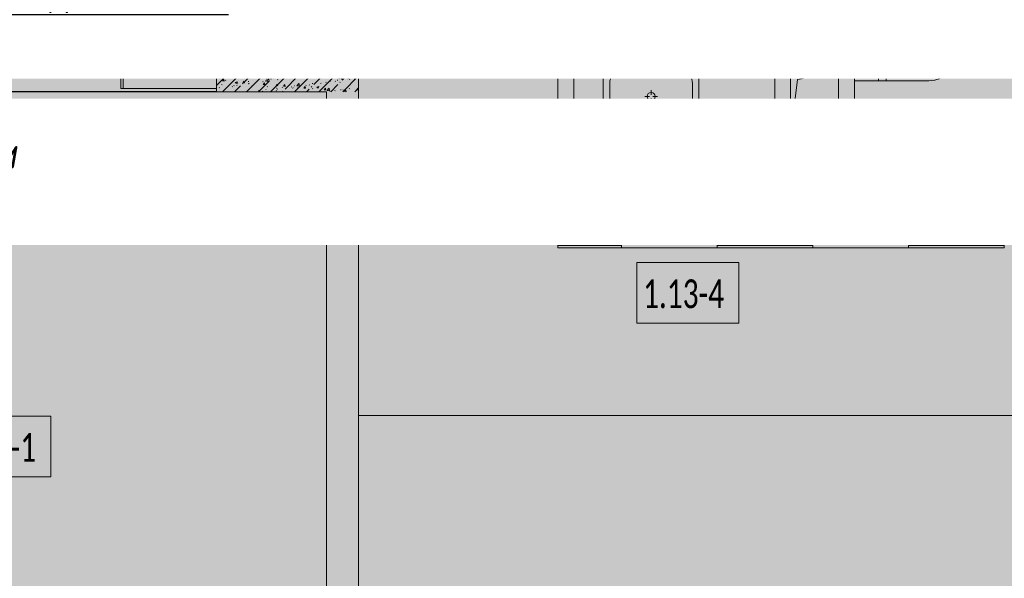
# Model space of a CAD drawing. Header units: millimetres. Extents: x -26897837 to 7466349, y -86687 to 22351.
# Tile 167 of 256: x 63243 to 69418, y -46551 to -43048. Entities that reach past the tile are written whole.
import ezdxf
from ezdxf import colors
from ezdxf.entities.mleader import LeaderData, LeaderLine
from ezdxf.math import Vec2, Vec3

# ---------------------------------------------------------------- set-up
doc = ezdxf.new("R2010")
doc.units = ezdxf.units.MM
for name, pattern in [('-D1-02х01', [3, 2, -1]), ('-D1-03x03', [6, 3, -3]), ('DASHDOT', [25.4, 12.7, -6.35, 0, -6.35])]:
    doc.linetypes.add(name, pattern=pattern)
for name, color, linetype, lineweight in [('_0', 7, 'Continuous', 13), ('A-000-MH_MASS', 7, '-D1-03x03', 5), ('A-010-A_ROOM', 7, 'Continuous', 18), ('A-200-M_WALL', 7, 'Continuous', 5), ('A-200-M_WALL_INT', 7, 'Continuous', 5), ('A-200-M_WALL_PAT', 7, 'Continuous', 5), ('A-230-M_FLOOR', 7, 'Continuous', 5), ('A-325-M_DOOR', 7, 'Continuous', 5), ('A-700-M_FFE', 7, 'Continuous', 5), ('E-610-M_EPS', 7, 'Continuous', 5), ('M-520-M_DRAINAGE_FW', 7, 'Continuous', 5), ('M-567-M_MECH_EQP', 7, 'Continuous', 5), ('Z-060-M_DETAIL', 7, 'Continuous', 5), ('Марки дверей', 7, 'Continuous', 9)]:
    doc.layers.add(name, color=color, linetype=linetype, lineweight=lineweight)
doc.layers.add('dim_razv', color=7, linetype='DASHDOT', lineweight=9, true_color=0x285228)
doc.layers.add('pol', color=7, linetype='Continuous', lineweight=15, true_color=0x55666d)
doc.styles.add('Calibri Light_2', font='Calibri light.ttf', dxfattribs={"width": 0.7, "height": 250})
doc.styles.add('fl_iso paper', font='isocpeur.ttf', dxfattribs={"width": 0.8, "oblique": 10})
doc.styles.add('In tre', font='isocpeur.ttf', dxfattribs={"width": 0.8, "oblique": 10})
pattern_1 = [(45, (36177.98, -48979.44), (-75.43415, 75.43415), [106.68, -17.78, 3.556, -17.78]), (45, (36177.98, -48904.05), (-75.43415, 75.43415), []), (50, (36177.98, -48979.44), (127.5292, -11.15758), [13.335, -146.685]), (355, (36177.98, -48979.44), (-24.66966, 133.74), [10.668, -117.348]), (100.451, (36188.6, -48980.37), (102.85973, 122.5818), [11.333, -124.663]), (46.184, (36177.98, -48943.88), (189.75516, -29.4304), [20.002, -220.027]), (96.636, (36193.79, -48946.33), (166.1822, 173.1996), [17, -186.995]), (351.184, (36177.98, -48943.88), (166.1839, 173.1976), [16.002, -176.022]), (21, (36195.76, -48952.77), (106.13027, -71.58603), [13.335, -146.685]), (326, (36195.76, -48952.77), (43.2619, 128.93175), [10.668, -117.348]), (71.451, (36204.6, -48958.73), (149.392, 57.34505), [11.333, -124.663]), (37.5, (36177.975, -48979.436), (2.16223, 59.18836), [3.353, -112.573, 3.353, -115.773, -117.792]), (37.5, (36177.975, -48979.436), (2.16223, 59.18836), [-235.052, 3.353, -114.44]), (7.5, (36177.975, -48979.436), (46.77386, 70.12615), [3.353, -64.567, 3.353, -109.906, -44.894]), (7.5, (36177.975, -48979.436), (46.77386, 70.12615), [-181.178, 3.353, -41.542]), (327.5, (36138.326, -48979.436), (94.91367, -4.01009), [3.353, -41.097, 3.353, -135.331, -184.023]), (327.5, (36138.326, -48979.436), (94.91367, -4.01009), [-183.134, 3.353, -180.67]), (317.5, (36120.55, -48979.44), (103.69057, 17.79882), [3.353, -54.432, 3.353, -88.748, -130.683]), (317.5, (36120.55, -48979.44), (103.69057, 17.79882), [-149.885, 3.353, -127.33])]

# ---------------------------------------------------------------- blocks, each defined once
blk = doc.blocks.new('_DOT')
at = {"color": 0, "linetype": 'ByBlock'}
blk.add_line((-0.5, 0), (-1, 0), dxfattribs=at)
at = {"color": 0, "linetype": 'ByBlock', "const_width": 0.5}
blk.add_lwpolyline([(-0.25, 0, 1), (0.25, 0, 1)], format="xyb", close=True, dxfattribs=at)
blk = doc.blocks.new('A_MEQ_OpeningShaft-Rectangular - ВК-6586894-50_AS_Plan_13')
at = {"layer": 'Z-060-M_DETAIL', "linetype": '-D1-03x03'}
blk.add_hatch(color=256, dxfattribs=at).paths.add_polyline_path([(0, -400), (42.9, -42.9), (300, 0), (0, 0), (0, -232.5)])
at = {"layer": 'A-000-MH_MASS'}
for p, q in [((300, 0), (0, 0)), ((0, 0), (0, -400)), ((300, -400), (300, 0)), ((0, -400), (300, -400))]:
    blk.add_line(p, q, dxfattribs=at)
at = {"layer": 'Z-060-M_DETAIL'}
for p, q in [((300, 0), (0, 0)), ((0, 0), (0, -400)), ((0, -400), (42.9, -42.9)), ((42.9, -42.9), (300, 0)), ((300, 0), (300, -400)), ((0, -400), (300, -400))]:
    blk.add_line(p, q, dxfattribs=at)
blk = doc.blocks.new('MR_Доборный кухонный элемент - Доборный элемент-4913157-50_AS_Plan_13')
at = {"layer": 'A-700-M_FFE'}
for p, q in [((0, 600), (600, 600)), ((0, 585), (0, 600)), ((600, 585), (0, 585)), ((0, 0), (0, 585)), ((0, 585), (600, 585)), ((600, 600), (600, 585)), ((600, 0), (0, 0))]:
    blk.add_line(p, q, dxfattribs=at)
blk = doc.blocks.new('A_DOR_Door - INT_3_Single_800Wx2100H-8423170-50_AS_Plan_13')
at = {"layer": 'A-325-M_DOOR'}
for p, q in [((-350, 50), (-350, 750)), ((-350, 750), (-310, 750)), ((-350, 50), (-350, 750)), ((-310, 750), (-310, 50)), ((-380, 50), (-380, -20)), ((-350, 50), (-380, 50)), ((-310, 50), (-350, 50)), ((-350, -20), (-350, 50)), ((380, 50), (350, 50)), ((350, 50), (350, -20)), ((380, -20), (380, 50)), ((-380, -20), (-350, -20)), ((350, -20), (380, -20))]:
    blk.add_line(p, q, dxfattribs=at)
at = {"layer": 'A-325-M_DOOR', "linetype": '-D1-02х01'}
blk.add_arc((-350, 50), 700, 360, 90, dxfattribs=at)
blk = doc.blocks.new('MR_Унитаз напольный - Санузел с ванной-3100252-50_AS_Plan_13')
at = {"layer": 'M-520-M_DRAINAGE_FW'}
for p, q in [((-182.5, 0), (-182.5, 267.5)), ((-130, 267.5), (-130, 90)), ((130, 90), (130, 267.5)), ((182.5, 267.5), (182.5, 0)), ((-50, 150), (-50, 100)), ((-50, 135), (50, 135)), ((50, 100), (50, 150)), ((182.5, 0), (-182.5, 0)), ((-182.5, -50), (-182.5, 0)), ((-182.5, 0), (182.5, 0)), ((-90, 50), (90, 50)), ((182.5, 0), (182.5, -50)), ((-182.5, -50), (182.5, -50)), ((-182.5, -200), (-182.5, -50)), ((182.5, -50), (-182.5, -50)), ((182.5, -50), (182.5, -200)), ((182.5, -200), (-182.5, -200))]:
    blk.add_line(p, q, dxfattribs=at)
for centre, radius, start, end in [((0, 267.5), 182.5, 0, 180), ((0, 267.5), 130, 360, 180), ((0, 150), 50, 360, 180), ((-90, 90), 40, 180, 270), ((90, 90), 40, 270, 360), ((0, -125), 20, 360, 180), ((0, -125), 20, 180, 360)]:
    blk.add_arc(centre, radius, start, end, dxfattribs=at)
blk = doc.blocks.new('MR_Тумба-Умывальник с зеркалом - Тумба-умывальник_600-V58-50_AS_Plan_13')
at = {"layer": 'M-520-M_DRAINAGE_FW'}
for p, q in [((-300, 0), (-300, -420)), ((300, -420), (300, 0)), ((-300, -20), (300, -20)), ((-69.7, -39.8), (-55.6, -66.3)), ((20, -33.1), (-20, -33.1)), ((-20, -33.1), (-20, -73.1)), ((-17, -60), (-17, -73.1)), ((17, -73.1), (17, -60)), ((20, -73.1), (20, -33.1)), ((69.7, -39.8), (55.6, -66.3)), ((-17, -110), (-170, -110)), ((-20, -73.1), (-17, -73.1)), ((-17, -73.1), (-17, -187.9)), ((17, -187.9), (17, -73.1)), ((17, -73.1), (20, -73.1)), ((170, -110), (17, -110)), ((-260, -200), (-260, -330)), ((-14, -190.9), (14, -190.9)), ((0, -210), (0, -240)), ((260, -330), (260, -200)), ((-10, -250), (-40, -250)), ((0, -290), (0, -260)), ((40, -250), (10, -250)), ((-170, -420), (170, -420)), ((-270, -450), (270, -450))]:
    blk.add_line(p, q, dxfattribs=at)
for centre, radius, start, end in [((-62.7, -53.1), 15, 360, 180), ((-62.7, -53.1), 15, 180, 360), ((0, -60), 17, 360, 180), ((62.7, -53.1), 15, 360, 180), ((62.7, -53.1), 15, 180, 360), ((-170, -200), 90, 90, 180), ((-217.6, -129.9), 208.5, 1.5946, 15.81769), ((217.6, -129.9), 208.5, 164.18231, 178.4054), ((170, -200), 90, 360, 90), ((0, -124.1), 9.19, 180, 360), ((0, -250), 25, 0, 180), ((-14, -187.9), 3, 180, 270), ((-14, -187.9), 3, 195, 255), ((14, -187.9), 3, 270, 0), ((14, -187.9), 3, 285, 345), ((0, -250), 25, 180, 0), ((-170, -330), 90, 180, 270), ((170, -330), 90, 270, 360), ((-270, -420), 30, 180, 270), ((270, -420), 30, 270, 360)]:
    blk.add_arc(centre, radius, start, end, dxfattribs=at)
blk = doc.blocks.new('MR_Мойка - Кухонная мойка-V88-50_AS_Plan_13')
at = {"layer": 'M-520-M_DRAINAGE_FW'}
for p, q in [((300, 50), (-300, 50)), ((-136.7, -6.7), (-122.6, -33.3)), ((-79, -39), (-69.8, -48.2)), ((-69.8, -48.2), (11.4, -129.4)), ((-45.7, -24.2), (-55, -14.9)), ((35.5, -105.4), (-45.7, -24.2)), ((2.7, -6.7), (-11.4, -33.3)), ((-240, -100), (-240, -360)), ((-104, -70), (-210, -70)), ((-74, -360), (-74, -100)), ((-60, -100), (-60, -460)), ((210, -70), (0.1, -70)), ((15.7, -129.4), (35.5, -109.6)), ((240, -460), (240, -100)), ((-210, -390), (-104, -390)), ((-30, -490), (210, -490)), ((-300, -550), (300, -550))]:
    blk.add_line(p, q, dxfattribs=at)
for centre, radius, start, end in [((-129.7, -20), 15, 360, 180), ((-129.7, -20), 15, 180, 360), ((-67, -26.9), 17, 45, 225), ((-171.5, -230.2), 208.5, 46.5946, 60.81769), ((136.3, 77.5), 208.5, 209.18231, 223.4054), ((-4.3, -20), 15, 360, 180), ((-4.3, -20), 15, 180, 360), ((-210, -100), 30, 90, 180), ((-157, -130), 20, 360, 180), ((-104, -100), 30, 360, 90), ((-30, -100), 30, 118.55106, 180), ((-21.7, -72.3), 9.19, 225, 45), ((33.3, -107.5), 3, 315, 45), ((33.3, -107.5), 3, 315, 45), ((210, -100), 30, 360, 90), ((-157, -130), 20, 180, 360), ((10, -170), 20, 360, 180), ((10, -170), 20, 180, 360), ((13.5, -127.3), 3, 225, 315), ((13.5, -127.3), 3, 225, 315), ((-210, -360), 30, 180, 270), ((-104, -360), 30, 270, 360), ((-30, -460), 30, 180, 270), ((210, -460), 30, 270, 360)]:
    blk.add_arc(centre, radius, start, end, dxfattribs=at)
blk = doc.blocks.new('MR_Варочная поверхность - Варочная поверхность-V59-50_AS_Plan_13')
at = {"layer": 'E-610-M_EPS'}
for p, q in [((-300, 600), (300, 600)), ((300, 600), (300, 0)), ((300, 0), (-300, 0))]:
    blk.add_line(p, q, dxfattribs=at)
for centre, radius, start, end in [((-120, 405), 130, 101.08749, 198.91251), ((-120, 405), 130, 341.08749, 78.91251), ((150, 450), 85, 0, 180), ((-120, 405), 75, 360, 180), ((150, 450), 85, 180, 0), ((-120, 405), 75, 180, 360), ((-120, 405), 130, 221.08749, 318.91251), ((130, 170.1), 120, 94.4109, 205.59192), ((130, 170.1), 120, 334.38469, 85.58334), ((-150, 150), 75, 0, 180), ((130, 170.1), 75, 360, 180), ((-150, 150), 75, 180, 0), ((130, 170.1), 75, 180, 360), ((130, 169.9), 119.9, 214.39749, 325.48228)]:
    blk.add_arc(centre, radius, start, end, dxfattribs=at)
blk = doc.blocks.new('MR_Кухонный шкаф_Нижний - Кухня-2465092-50_AS_Plan_13')
at = {"layer": 'A-700-M_FFE'}
for p, q in [((600, 0), (0, 0)), ((600, -585), (600, 0)), ((0, -585), (0, -600)), ((600, -585), (0, -585)), ((0, -585), (600, -585)), ((0, -600), (600, -600)), ((600, -600), (600, -585))]:
    blk.add_line(p, q, dxfattribs=at)
blk = doc.blocks.new('MR_Доборный кухонный элемент - Доборный элемент-6143477-50_AS_Plan_13')
at = {"layer": 'A-700-M_FFE'}
for p, q in [((400, 0), (0, 0)), ((0, 0), (0, -585)), ((400, -585), (0, -585)), ((0, -585), (0, -600)), ((0, -585), (400, -585)), ((0, -600), (400, -600)), ((400, -600), (400, -585))]:
    blk.add_line(p, q, dxfattribs=at)
blk = doc.blocks.new('MR_Кухонный шкаф_Нижний - Кухня-2480154-50_AS_Plan_13')
at = {"layer": 'A-700-M_FFE'}
for p, q in [((0, 600), (600, 600)), ((0, 585), (0, 600)), ((600, 585), (0, 585)), ((0, 585), (600, 585)), ((600, 600), (600, 585)), ((600, 585), (600, 0)), ((600, 0), (0, 0))]:
    blk.add_line(p, q, dxfattribs=at)

msp = doc.modelspace()

# ---------------------------------------------------------------- hatches: boundary and pattern name
at = {"layer": '_0', "transparency": 33554534}
h = msp.add_hatch(color=252, dxfattribs=at)
h.dxf.hatch_style = 1
h.paths.add_polyline_path([(17837.9, -49734.4), (25204.6, -19284.4), (73878, -19284.4), (73878, -49734.4)])
h.paths.add_polyline_path([(28728, -40979.4), (28728, -37429.4), (30528, -37429.4), (30528, -30029.4), (28477.6, -30029.4), (28478, -28029.4), (29978, -28029.4), (29978, -27479.4), (32178, -27479.4), (32178, -28029.4), (44478, -28029.4), (44478, -27979.4), (45303, -27979.4), (45303, -27379.4), (47528, -27379.4), (47528, -27979.4), (53578, -27979.4), (53578, -27379.4), (55478, -27379.4), (55478, -27979.4), (64478, -27979.4), (64478, -26229.4), (67788, -26229.4), (67788, -28219.4), (66578, -28219.4), (66578, -30029.4), (62978, -30029.4), (62078, -30029.4), (58628, -30029.4), (58628, -38979.4), (61728, -38979.4), (62978, -38979.4), (66878, -38979.4), (66878, -41429.4), (64488, -41429.4), (64488, -41029.4), (59923, -41029.4), (59923, -41629.4), (57898, -41629.4), (57898, -41029.4), (47038, -41029.4), (47038, -41629.4), (44138, -41629.4), (44138, -40979.4)], flags=16)
at = {"layer": 'A-200-M_WALL_PAT'}
h = msp.add_hatch(dxfattribs=at)
h.set_pattern_fill('FP_50', color=256, style=0, pattern_type=2)
h.set_pattern_definition(pattern_1)
h.paths.add_polyline_path([(64553, -43299.4), (64678, -43299.4), (64678, -42579.4), (64478, -42579.4), (64478, -43299.4)])
h = msp.add_hatch(dxfattribs=at)
h.set_pattern_fill('FP_50', color=256, style=0, pattern_type=2)
h.set_pattern_definition(pattern_1)
h.paths.add_polyline_path([(65168, -43499.4), (65368, -43499.4), (65368, -43299.4), (64478, -43299.4), (64478, -43499.4), (64553, -43499.4)])
h = msp.add_hatch(dxfattribs=at)
h.set_pattern_fill('FP_50', color=256, style=0, pattern_type=2)
h.set_pattern_definition(pattern_1)
h.paths.add_polyline_path([(65368, -49279.4), (65368, -43499.4), (65168, -43499.4), (65168, -49279.4), (65274.8, -49279.4)])

# ---------------------------------------------------------------- linework, layer by layer
at = {"layer": 'A-010-A_ROOM', "lineweight": 5, "flags": 128}
for points in [[(67112.7, -44570.3), (67753.2, -44570.3), (67753.2, -44951.3), (67112.7, -44951.3)], [(62798.5, -45534.3), (63439, -45534.3), (63439, -45915.3), (62798.5, -45915.3)]]:
    msp.add_lwpolyline(points, close=True, dxfattribs=at)
at = {"layer": 'A-200-M_WALL', "lineweight": 9}
for p, q in [((64678, -43299.4), (64678, -42579.4)), ((67978, -43279.4), (67978, -43879.4)), ((68478, -43279.4), (67978, -43279.4)), ((65368, -43299.4), (64678, -43299.4)), ((65368, -49479.4), (65368, -43299.4)), ((68478, -43879.4), (68478, -43431.9)), ((64478, -43479.4), (64478, -43499.4)), ((64478, -43499.4), (65168, -43499.4)), ((65168, -43499.4), (65168, -49279.4))]:
    msp.add_line(p, q, dxfattribs=at)
at = {"layer": 'A-200-M_WALL'}
for p, q in [((64478, -43498.6), (60843, -43498.6)), ((61498, -43499.4), (64478, -43499.4))]:
    msp.add_line(p, q, dxfattribs=at)
at = {"layer": 'A-200-M_WALL_INT'}
for p, q in [((68478, -42629.4), (68478, -43066.9)), ((68378, -43279.4), (68378, -43061.9)), ((65368, -43299.4), (66618, -43299.4)), ((65518, -43299.4), (65518, -43399.4)), ((66618, -43300.2), (65518, -43300.2)), ((66618, -43879.4), (66618, -43299.4)), ((66618, -43300.1), (66718, -43300.1)), ((66718, -43300.1), (66718, -43779.4)), ((65518, -43399.4), (65368, -43399.4)), ((66718, -43779.4), (67978, -43779.4)), ((68478, -43779.4), (70328, -43779.4)), ((65368, -45529.4), (70328, -45529.4)), ((70328, -45530.2), (65368, -45530.2))]:
    msp.add_line(p, q, dxfattribs=at)
at = {"layer": 'A-230-M_FLOOR'}
msp.add_line((66618, -43300.1), (66618, -42500.1), dxfattribs=at)

# ---------------------------------------------------------------- block references
at = {"layer": 'A-325-M_DOOR', "color": 8, "true_color": 0x7f7f7f, "rotation": 270}
msp.add_blockref('A_DOR_Door - INT_3_Single_800Wx2100H-8423170-50_AS_Plan_13', (66668, -42900.1), dxfattribs=at)
at = {"layer": 'A-700-M_FFE'}
for name, p, rotation in [('MR_Доборный кухонный элемент - Доборный элемент-4913157-50_AS_Plan_13', (64477.9, -43479.4), 90.0000000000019), ('MR_Кухонный шкаф_Нижний - Кухня-2480154-50_AS_Plan_13', (68218, -43879.4), 180)]:
    msp.add_blockref(name, p, dxfattribs=dict(at, rotation=rotation))
for name, p in [('MR_Доборный кухонный элемент - Доборный элемент-6143477-50_AS_Plan_13', (66618, -43879.4)), ('MR_Кухонный шкаф_Нижний - Кухня-2465092-50_AS_Plan_13', (68818, -43879.4))]:
    msp.add_blockref(name, p, dxfattribs=at)
at = {"layer": 'E-610-M_EPS', "rotation": 180}
msp.add_blockref('MR_Варочная поверхность - Варочная поверхность-V59-50_AS_Plan_13', (67318, -43879.4), dxfattribs=at)
at = {"layer": 'M-520-M_DRAINAGE_FW'}
for name, p, rotation in [('MR_Унитаз напольный - Санузел с ванной-3100252-50_AS_Plan_13', (68178, -42879.4), 89.99999999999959), ('MR_Унитаз напольный - Санузел с ванной-3100252-50_AS_Plan_13', (68678, -43249.4), 269.9999999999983), ('MR_Тумба-Умывальник с зеркалом - Тумба-умывальник_600-V58-50_AS_Plan_13', (67203, -43779.4), 180)]:
    msp.add_blockref(name, p, dxfattribs=dict(at, rotation=rotation))
msp.add_blockref('MR_Мойка - Кухонная мойка-V88-50_AS_Plan_13', (68518, -43929.4), dxfattribs=at)
at = {"layer": 'M-567-M_MECH_EQP'}
msp.add_blockref('A_MEQ_OpeningShaft-Rectangular - ВК-6586894-50_AS_Plan_13', (68078, -43379.4), dxfattribs=at)

# ---------------------------------------------------------------- texts
at = {"layer": 'A-010-A_ROOM', "lineweight": 5, "char_height": 180, "width": 709.493, "attachment_point": 1, "style": 'Calibri Light_2'}
for s, insert in [('1.13-4 ', (67152.5, -44676.5)), ('1.14-1 ', (62838.3, -45640.5))]:
    msp.add_mtext(s, dxfattribs=dict(at, insert=insert))

# ---------------------------------------------------------------- next in the draw order: leaders
at = {"layer": 'Марки дверей', "lineweight": -2, "transparency": 33554687}
ml = msp.add_multileader_mtext('Standard', dxfattribs=at)
ml.set_content('\\pxsm1,ql;ГКЛ обшивка толщиной 75 мм \\Pвысотой 2500 мм', color=256, style='fl_iso paper')
ml.set_leader_properties(lineweight=5)
ml.set_arrow_properties(name='DOT')
ml.build(insert=Vec2(0, 0))
ml.multileader.update_dxf_attribs({"has_dogleg": 0, "text_left_attachment_type": 6, "text_right_attachment_type": 6, "dogleg_length": 0.75, "arrow_head_size": 60, "scale": 40})
ctx = ml.context
ctx.base_point, ctx.scale, ctx.char_height, ctx.arrow_head_size, ctx.landing_gap_size, ctx.plane_origin = Vec3(47464.5, -43969.2), 40, 250, 60, 80, Vec3(49476.6, -36789.3)
ctx.left_attachment, ctx.right_attachment = 6, 6
notes = []
notes.append((ctx, [(1, (1, 1, 0), (47434.5, -43969.2), (1, 0), 30, [(0, [(46558, -40854.4)], 0, [])])]))
ctx.mtext.insert, ctx.mtext.width, ctx.mtext.defined_height, ctx.mtext.line_spacing_factor, ctx.mtext.flow_direction = Vec3(47544.5, -43669.2), 4067.72, 979.1, 0.7, 5
ctx.mtext.has_bg_fill, ctx.mtext.bg_color, ctx.mtext.bg_scale_factor, ctx.mtext.bg_transparency, ctx.mtext.use_window_bg_color = 1, -1027028792, 1.5, 0, 1
for ctx, leaders in notes:
    for number, flags, end, landing, length, lines in leaders:
        leader = LeaderData()
        leader.index, (leader.has_last_leader_line, leader.has_dogleg_vector, leader.attachment_direction) = number, flags
        leader.last_leader_point, leader.dogleg_vector, leader.dogleg_length = Vec3(end), Vec3(landing), length
        for number, points, colour, breaks in lines:
            line = LeaderLine()
            line.index, line.vertices, line.color, line.breaks = number, Vec3.list(points), colors.encode_raw_color(colour), breaks
            leader.lines.append(line)
        ctx.leaders.append(leader)

# ---------------------------------------------------------------- next in the draw order: leaders
ml = msp.add_multileader_mtext('Standard', dxfattribs=at)
ml.set_content('\\pxsm1,ql;ГКЛ обшивка толщиной 75 мм \\Pвысотой 2500 мм', color=256, style='fl_iso paper')
ml.set_leader_properties(lineweight=5)
ml.set_arrow_properties(name='DOT')
ml.build(insert=Vec2(0, 0))
ml.multileader.update_dxf_attribs({"has_dogleg": 0, "text_left_attachment_type": 6, "text_right_attachment_type": 6, "dogleg_length": 0.75, "arrow_head_size": 60, "scale": 40})
ctx = ml.context
ctx.base_point, ctx.scale, ctx.char_height, ctx.arrow_head_size, ctx.landing_gap_size, ctx.plane_origin = Vec3(52781.3, -42925.6), 40, 250, 60, 80, Vec3(54793.5, -35745.7)
ctx.left_attachment, ctx.right_attachment = 6, 6
notes = []
notes.append((ctx, [(0, (1, 1, 0), (56850.3, -42925.6), (-1, 0), 30, [(0, [(58284.9, -40854.4)], 0, [])])]))
ctx.mtext.insert, ctx.mtext.width, ctx.mtext.defined_height, ctx.mtext.line_spacing_factor, ctx.mtext.flow_direction = Vec3(52861.3, -42625.6), 4067.72, 979.1, 0.7, 5
ctx.mtext.has_bg_fill, ctx.mtext.bg_color, ctx.mtext.bg_scale_factor, ctx.mtext.bg_transparency, ctx.mtext.use_window_bg_color = 1, -1027028792, 1.5, 0, 1
for ctx, leaders in notes:
    for number, flags, end, landing, length, lines in leaders:
        leader = LeaderData()
        leader.index, (leader.has_last_leader_line, leader.has_dogleg_vector, leader.attachment_direction) = number, flags
        leader.last_leader_point, leader.dogleg_vector, leader.dogleg_length = Vec3(end), Vec3(landing), length
        for number, points, colour, breaks in lines:
            line = LeaderLine()
            line.index, line.vertices, line.color, line.breaks = number, Vec3.list(points), colors.encode_raw_color(colour), breaks
            leader.lines.append(line)
        ctx.leaders.append(leader)

# ---------------------------------------------------------------- next in the draw order: leaders
at = {"layer": 'pol', "color": 0, "linetype": 'ByBlock'}
ml = msp.add_multileader_mtext('Standard', dxfattribs=at)
ml.set_content('Керамогранит под камень^J600х1200 мм', style='In tre')
ml.set_leader_properties()
ml.build(insert=Vec2(0, 0))
ml.multileader.update_dxf_attribs({"text_left_attachment_type": 6, "text_right_attachment_type": 6, "dogleg_length": 1, "arrow_head_size": 0, "scale": 50})
ctx = ml.context
ctx.base_point, ctx.scale, ctx.char_height, ctx.arrow_head_size, ctx.landing_gap_size, ctx.plane_origin = Vec3(61696.2, -43014.8), 50, 200, 0, 4.5, Vec3(68508, -38174.9)
ctx.left_attachment, ctx.right_attachment = 6, 6
notes = []
notes.append((ctx, [(1, (1, 1, 0), (61646.2, -43014.8), (1, 0), 50, [(1, [(60824.2, -40284.7)], 0, [])])]))
ctx.mtext.insert, ctx.mtext.width, ctx.mtext.defined_height, ctx.mtext.flow_direction = Vec3(61700.7, -42774.8), 3092.716, 696.6, 5
ctx.mtext.has_bg_fill, ctx.mtext.bg_color, ctx.mtext.bg_scale_factor, ctx.mtext.bg_transparency, ctx.mtext.use_window_bg_color = 1, -1027028792, 1.5, 0, 1
for ctx, leaders in notes:
    for number, flags, end, landing, length, lines in leaders:
        leader = LeaderData()
        leader.index, (leader.has_last_leader_line, leader.has_dogleg_vector, leader.attachment_direction) = number, flags
        leader.last_leader_point, leader.dogleg_vector, leader.dogleg_length = Vec3(end), Vec3(landing), length
        for number, points, colour, breaks in lines:
            line = LeaderLine()
            line.index, line.vertices, line.color, line.breaks = number, Vec3.list(points), colors.encode_raw_color(colour), breaks
            leader.lines.append(line)
        ctx.leaders.append(leader)

# ---------------------------------------------------------------- next in the draw order: leaders
at = {"layer": 'dim_razv', "color": 0, "linetype": 'ByBlock'}
ml = msp.add_multileader_mtext('Standard', dxfattribs=at)
ml.set_content('Отделка над дверным проемаом - дверным добором', style='In tre')
ml.set_leader_properties()
ml.build(insert=Vec2(0, 0))
ml.multileader.update_dxf_attribs({"text_left_attachment_type": 6, "text_right_attachment_type": 6, "dogleg_length": 1, "arrow_head_size": 0, "scale": 50})
ctx = ml.context
ctx.base_point, ctx.scale, ctx.char_height, ctx.arrow_head_size, ctx.landing_gap_size, ctx.plane_origin = Vec3(57842.1, -44040.5), 50, 200, 0, 4.5, Vec3(64653.9, -39200.5)
ctx.left_attachment, ctx.right_attachment = 6, 6
notes = []
notes.append((ctx, [(0, (1, 1, 0), (60892.6, -44040.5), (-1, 0), 50, [(1, [(61044.3, -40674.5)], 0, [])])]))
ctx.mtext.insert, ctx.mtext.width, ctx.mtext.defined_height, ctx.mtext.flow_direction = Vec3(57846.6, -43780.5), 3092.716, 696.6, 5
ctx.mtext.has_bg_fill, ctx.mtext.bg_color, ctx.mtext.bg_scale_factor, ctx.mtext.bg_transparency, ctx.mtext.use_window_bg_color = 1, -1027028792, 1.5, 0, 1
for ctx, leaders in notes:
    for number, flags, end, landing, length, lines in leaders:
        leader = LeaderData()
        leader.index, (leader.has_last_leader_line, leader.has_dogleg_vector, leader.attachment_direction) = number, flags
        leader.last_leader_point, leader.dogleg_vector, leader.dogleg_length = Vec3(end), Vec3(landing), length
        for number, points, colour, breaks in lines:
            line = LeaderLine()
            line.index, line.vertices, line.color, line.breaks = number, Vec3.list(points), colors.encode_raw_color(colour), breaks
            leader.lines.append(line)
        ctx.leaders.append(leader)

doc.saveas('drawing.dxf')
